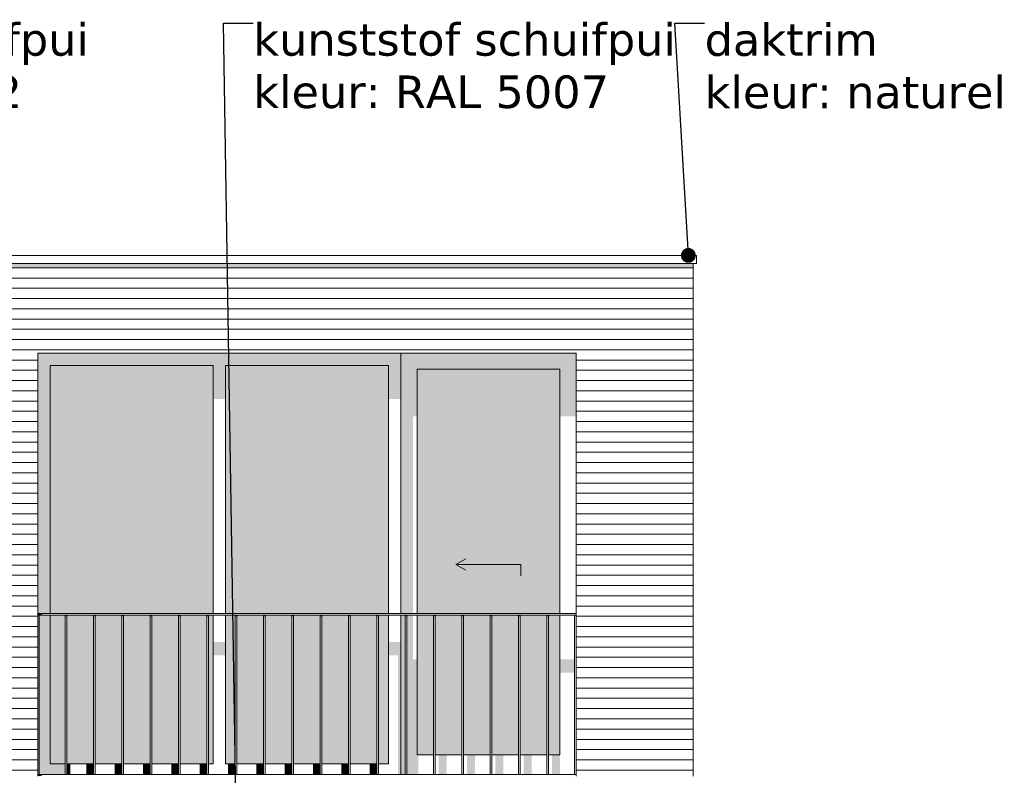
# Model space of a CAD drawing. Header units: millimetres. Extents: x -25778 to 297771, y -21930 to 17454.
# Tile 47 of 109: x 203019 to 209071, y -13625 to -8981. Entities that reach past the tile are written whole.
import ezdxf

# ---------------------------------------------------------------- set-up
doc = ezdxf.new("R2010")
doc.units = ezdxf.units.MM
doc.header["$MEASUREMENT"] = 0
for name, color, linetype in [('34 Balustrades', 7, 'Continuous'), ('34 Balustrades 2D arcering', 7, 'Continuous'), ('New_ Deuren', 7, 'Continuous'), ('New_ Ramen', 7, 'Continuous'), ('New_21 Buitenwanden', 7, 'Continuous'), ('New_21 Buitenwanden 2D arcering', 7, 'Continuous'), ('New_21 Buitenwanden Afdek-arcering', 7, 'Continuous'), ('New_47 Dakafwerking', 7, 'Continuous'), ('Tekst_dim 1_ 100 .DO', 7, 'Continuous')]:
    doc.layers.add(name, color=color, linetype=linetype)
doc.styles.add('GENERATED_STYLE_1', font='verdana.ttf')
doc.dimstyles.new('GENERATED_STYLE__2', dxfattribs={"dimtxt": 0.18, "dimasz": 182.4, "dimexe": 0.18, "dimexo": 0.0625, "dimgap": 0, "dimtad": 0, "dimtih": 1, "dimtoh": 1, "dimdec": 4, "dimzin": 0, "dimdsep": 46, "dimcen": 0.09, "dimadec": 0, "dimazin": 0, "dimtfac": 1, "dimtdec": 4, "dimtmove": 0, "dimatfit": 3, "dimldrblk": 'ARROWHEAD_11', "dimfxl": 1, "dimtolj": 1, "dimtzin": 0, "dimarcsym": 0})

# ---------------------------------------------------------------- blocks, each defined once
blk = doc.blocks.new('Section Element_976_4', base_point=(189034.3, -19829.7))
at = {"layer": 'New_21 Buitenwanden 2D arcering', "linetype": 'Continuous', "lineweight": 0, "true_color": 0x1e2122}
blk.add_hatch(color=250, dxfattribs=at).paths.add_polyline_path([(207159.3, -10479.7), (206439.3, -10479.7), (206439.3, -10508), (207159.3, -10508)])
at = {"layer": 'New_21 Buitenwanden Afdek-arcering', "linetype": 'Continuous', "lineweight": 0, "true_color": 0x000000}
h = blk.add_hatch(dxfattribs=at)
h.set_pattern_fill('920_Lijnen_horz__63_0004', color=18, style=0, pattern_type=2)
h.set_pattern_definition([(180, (189034.255, -19829.75), (0, 63), [])])
h.paths.add_polyline_path([(207159.3, -10479.7), (206439.3, -10479.7), (206439.3, -13629.7), (207159.3, -13629.7)])
at = {"layer": 'New_21 Buitenwanden', "color": 7, "linetype": 'Continuous', "lineweight": 0}
for p, q in [((207159.3, -13629.7), (207159.3, -10479.7)), ((206439.3, -11029.7), (206439.3, -13629.7))]:
    blk.add_line(p, q, dxfattribs=at)
blk = doc.blocks.new('Section Element_990_4', base_point=(189034.3, -19829.7))
at = {"layer": 'New_47 Dakafwerking', "color": 9, "linetype": 'Continuous', "lineweight": 0}
for p, q in [((207179.3, -10429.7), (202534.3, -10429.7)), ((207179.3, -10479.7), (207179.3, -10429.7)), ((207179.3, -10479.7), (202534.3, -10479.7))]:
    blk.add_line(p, q, dxfattribs=at)
blk = doc.blocks.new('Section Element_1018_4', base_point=(189034.3, -19829.7))
at = {"layer": 'New_21 Buitenwanden 2D arcering', "linetype": 'Continuous', "lineweight": 0, "true_color": 0x1e2122}
blk.add_hatch(color=250, dxfattribs=at).paths.add_polyline_path([(202559.3, -10479.7), (202559.3, -10508), (203129.3, -10508), (203129.3, -10479.7)])
at = {"layer": 'New_21 Buitenwanden Afdek-arcering', "linetype": 'Continuous', "lineweight": 0, "true_color": 0x000000}
h = blk.add_hatch(dxfattribs=at)
h.set_pattern_fill('920_Lijnen_horz__63_0004', color=18, style=0, pattern_type=2)
h.set_pattern_definition([(180, (189034.255, -19829.75), (0, 63), [])])
h.paths.add_polyline_path([(202559.3, -10479.7), (202559.3, -13629.7), (203129.3, -13629.7), (203129.3, -10479.7)])
at = {"layer": 'New_21 Buitenwanden', "color": 7, "linetype": 'Continuous', "lineweight": 0}
for p, q in [((202559.3, -10479.7), (202559.3, -13629.7)), ((203129.3, -11029.7), (203129.3, -13629.7))]:
    blk.add_line(p, q, dxfattribs=at)
blk = doc.blocks.new('Section Element_1019_4', base_point=(189034.3, -19829.7))
at = {"layer": 'New_21 Buitenwanden 2D arcering', "linetype": 'Continuous', "lineweight": 0, "true_color": 0x1e2122}
blk.add_hatch(color=250, dxfattribs=at).paths.add_polyline_path([(203129.3, -10479.7), (203129.3, -10508), (206439.3, -10508), (206439.3, -10479.7)])
at = {"layer": 'New_21 Buitenwanden Afdek-arcering', "linetype": 'Continuous', "lineweight": 0, "true_color": 0x000000}
h = blk.add_hatch(dxfattribs=at)
h.set_pattern_fill('920_Lijnen_horz__63_0004', color=18, style=0, pattern_type=2)
h.set_pattern_definition([(180, (189034.255, -19829.75), (0, 63), [])])
h.paths.add_polyline_path([(203129.3, -10479.7), (203129.3, -11029.7), (206439.3, -11029.7), (206439.3, -10479.7)])
at = {"layer": 'New_21 Buitenwanden', "color": 7, "linetype": 'Continuous', "lineweight": 0}
blk.add_line((203129.3, -11029.7), (206439.3, -11029.7), dxfattribs=at)
blk = doc.blocks.new('Section Element_1041_4', base_point=(189034.3, -19829.7))
at = {"layer": '34 Balustrades 2D arcering', "linetype": 'Continuous', "lineweight": 0, "true_color": 0x1e2122}
blk.add_hatch(color=250, dxfattribs=at).paths.add_polyline_path([(203129.3, -12629.7), (203129.3, -12639.7), (203154.3, -12639.7), (203154.3, -12629.7)])
at = {"layer": '34 Balustrades', "color": 9, "linetype": 'Continuous', "lineweight": 0}
for p, q in [((206439.3, -12629.7), (203129.3, -12629.7)), ((206429.3, -12639.7), (203139.3, -12639.7))]:
    blk.add_line(p, q, dxfattribs=at)
blk = doc.blocks.new('Section Element_1042_4', base_point=(189034.3, -19829.7))
at = {"layer": '34 Balustrades 2D arcering', "linetype": 'Continuous', "lineweight": 0, "true_color": 0x1e2122}
blk.add_hatch(color=250, dxfattribs=at).paths.add_polyline_path([(203129.3, -13619.7), (203129.3, -13629.7), (203154.3, -13629.7), (203154.3, -13619.7)])
at = {"layer": '34 Balustrades', "color": 9, "linetype": 'Continuous', "lineweight": 0}
blk.add_line((206429.3, -13619.7), (203139.3, -13619.7), dxfattribs=at)
blk = doc.blocks.new('Section Element_1043_4', base_point=(189034.3, -19829.7))
at = {"layer": 'New_21 Buitenwanden 2D arcering', "linetype": 'Continuous', "lineweight": 0, "true_color": 0x1e2122}
for points in [[(205361.3, -11129.7), (205461.3, -11129.7), (206339.3, -11129.7), (206439.3, -11129.7), (206439.3, -11029.7), (205361.3, -11029.7)], [(205361.3, -11129.7), (205361.3, -12629.7), (205436.3, -12629.7), (205436.3, -11418.7), (205461.3, -11418.7), (205461.3, -11129.7)], [(205461.3, -11129.7), (205461.3, -12629.7), (205481.3, -12629.7), (205481.3, -11446.9), (206339.3, -11446.9), (206339.3, -11129.7)], [(206339.3, -11129.7), (206339.3, -11418.7), (206439.3, -11418.7), (206439.3, -11129.7)], [(205361.3, -12639.7), (205361.3, -13499.7), (205389, -13499.7), (205389, -12639.7)], [(205399, -12639.7), (205399, -13499.7), (205461.3, -13499.7), (205461.3, -12912.6), (205436.3, -12912.6), (205436.3, -12639.7)], [(205461.3, -13499.7), (205489.8, -13499.7), (205489.8, -13021.6), (205563.2, -13021.6), (205563.2, -12940.9), (205481.3, -12940.9), (205481.3, -12639.7), (205461.3, -12639.7)], [(205737.4, -12940.9), (205573.2, -12940.9), (205573.2, -13021.6), (205614, -13021.6), (205614, -13499.7), (205664, -13499.7), (205664, -13021.6), (205737.4, -13021.6)], [(205747.4, -13021.6), (205788.2, -13021.6), (205788.2, -13499.7), (205838.2, -13499.7), (205838.2, -13021.6), (205911.6, -13021.6), (205911.6, -12940.9), (205747.4, -12940.9)], [(205921.6, -13021.6), (205962.4, -13021.6), (205962.4, -13499.7), (206012.4, -13499.7), (206012.4, -13021.6), (206085.8, -13021.6), (206085.8, -12940.9), (205921.6, -12940.9)], [(206095.8, -13021.6), (206136.6, -13021.6), (206136.6, -13499.7), (206186.6, -13499.7), (206186.6, -13021.6), (206260, -13021.6), (206260, -12940.9), (206095.8, -12940.9)], [(206270, -13021.6), (206310.8, -13021.6), (206310.8, -13499.7), (206339.3, -13499.7), (206339.3, -12940.9), (206270, -12940.9)], [(206339.3, -13499.7), (206340.8, -13499.7), (206340.8, -12993.3), (206429.3, -12993.3), (206429.3, -12912.6), (206339.3, -12912.6)], [(205361.3, -13499.7), (205361.3, -13619.7), (205389, -13619.7), (205389, -13499.7)], [(205469.8, -13499.7), (205399, -13499.7), (205399, -13619.7), (205469.8, -13619.7)], [(205644, -13499.7), (205594, -13499.7), (205594, -13619.7), (205644, -13619.7)], [(205818.2, -13499.7), (205768.2, -13499.7), (205768.2, -13619.7), (205818.2, -13619.7)], [(205992.4, -13499.7), (205942.4, -13499.7), (205942.4, -13619.7), (205992.4, -13619.7)], [(206166.6, -13499.7), (206116.6, -13499.7), (206116.6, -13619.7), (206166.6, -13619.7)], [(206340.8, -13499.7), (206290.8, -13499.7), (206290.8, -13619.7), (206340.8, -13619.7)]]:
    blk.add_hatch(color=250, dxfattribs=at).paths.add_polyline_path(points)
at = {"layer": 'New_21 Buitenwanden Afdek-arcering', "linetype": 'Continuous', "lineweight": 0, "true_color": 0x99a3a6}
for points in [[(205461.3, -11129.7), (205461.3, -12629.7), (206339.3, -12629.7), (206339.3, -11129.7)], [(205461.3, -13499.7), (205563.2, -13499.7), (205563.2, -12639.7), (205461.3, -12639.7)], [(205573.2, -13499.7), (205737.4, -13499.7), (205737.4, -12639.7), (205573.2, -12639.7)], [(205747.4, -12639.7), (205747.4, -13499.7), (205911.6, -13499.7), (205911.6, -12639.7)], [(205921.6, -13499.7), (206085.8, -13499.7), (206085.8, -12639.7), (205921.6, -12639.7)], [(206260, -12639.7), (206095.8, -12639.7), (206095.8, -13499.7), (206260, -13499.7)], [(206270, -12639.7), (206270, -13499.7), (206339.3, -13499.7), (206339.3, -12639.7)]]:
    blk.add_hatch(color=253, dxfattribs=at).paths.add_polyline_path(points)
at = {"layer": 'New_ Deuren', "color": 7, "linetype": 'Continuous', "lineweight": 0}
for p, q in [((205461.3, -12629.7), (205461.3, -11129.7)), ((205461.3, -11129.7), (206339.3, -11129.7)), ((206339.3, -11129.7), (206339.3, -12629.7)), ((205700.3, -12329.7), (205760.9, -12294.7)), ((206100.3, -12329.7), (205700.3, -12329.7)), ((205700.3, -12329.7), (205760.9, -12364.7)), ((206100.3, -12329.7), (206100.3, -12399.7)), ((205461.3, -13499.7), (205461.3, -12639.7)), ((206339.3, -12639.7), (206339.3, -13499.7)), ((205563.2, -13499.7), (205461.3, -13499.7)), ((205737.4, -13499.7), (205573.2, -13499.7)), ((205911.6, -13499.7), (205747.4, -13499.7)), ((206085.8, -13499.7), (205921.6, -13499.7)), ((206260, -13499.7), (206095.8, -13499.7)), ((206339.3, -13499.7), (206270, -13499.7))]:
    blk.add_line(p, q, dxfattribs=at)
blk = doc.blocks.new('Section Element_1044_4', base_point=(189034.3, -19829.7))
at = {"layer": 'New_21 Buitenwanden 2D arcering', "linetype": 'Continuous', "lineweight": 0, "true_color": 0x1e2122}
for points in [[(203129.3, -11029.7), (203129.3, -12629.7), (203205.3, -12629.7), (203205.3, -11105.7)], [(203129.3, -11029.7), (203205.3, -11105.7), (204207.3, -11105.7), (204283.3, -11105.7), (205285.3, -11105.7), (205361.3, -11029.7)], [(205285.3, -11105.7), (205285.3, -11312.6), (205361.3, -11312.6), (205361.3, -11029.7)], [(203205.3, -12629.7), (203364.3, -12629.7), (203364.3, -11362.1), (204207.3, -11362.1), (204207.3, -11105.7), (203205.3, -11105.7)], [(204207.3, -11105.7), (204207.3, -11312.6), (204283.3, -11312.6), (204283.3, -11105.7)], [(204283.3, -12629.7), (204318.3, -12629.7), (204318.3, -11362.1), (205285.3, -11362.1), (205285.3, -11105.7), (204283.3, -11105.7)], [(203139.3, -13619.7), (203205.3, -13553.7), (203205.3, -12639.7), (203139.3, -12639.7)], [(203205.3, -13553.7), (203298.5, -13553.7), (203298.5, -12639.7), (203205.3, -12639.7)], [(203308.5, -12639.7), (203308.5, -13553.7), (203364.3, -13553.7), (203364.3, -12936.7), (203463.5, -12936.7), (203463.5, -13553.7), (203472.7, -13553.7), (203472.7, -12856), (203364.3, -12856), (203364.3, -12639.7)], [(204283.3, -12639.7), (204283.3, -13553.7), (204318.3, -13553.7), (204318.3, -12936.7), (204334.5, -12936.7), (204334.5, -13553.7), (204343.7, -13553.7), (204343.7, -12856), (204318.3, -12856), (204318.3, -12639.7)], [(204283.3, -12806.5), (204207.3, -12806.5), (204207.3, -12887.2), (204283.3, -12887.2)], [(205361.3, -12806.5), (205285.3, -12806.5), (205285.3, -12887.2), (205344.8, -12887.2), (205344.8, -13613.3), (205351.3, -13619.7), (205361.3, -13619.7)], [(203482.7, -13553.7), (203513.5, -13553.7), (203513.5, -12936.7), (203637.7, -12936.7), (203637.7, -13553.7), (203646.9, -13553.7), (203646.9, -12856), (203482.7, -12856)], [(203656.9, -13553.7), (203687.7, -13553.7), (203687.7, -12936.7), (203811.9, -12936.7), (203811.9, -13553.7), (203821.1, -13553.7), (203821.1, -12856), (203656.9, -12856)], [(203831.1, -13553.7), (203861.9, -13553.7), (203861.9, -12936.7), (203986.1, -12936.7), (203986.1, -13553.7), (203995.3, -13553.7), (203995.3, -12856), (203831.1, -12856)], [(204005.3, -13553.7), (204036.1, -13553.7), (204036.1, -12936.7), (204160.3, -12936.7), (204160.3, -13553.7), (204169.5, -13553.7), (204169.5, -12856), (204005.3, -12856)], [(204179.5, -13553.7), (204207.3, -13553.7), (204207.3, -12856), (204179.5, -12856)], [(204353.7, -13553.7), (204384.5, -13553.7), (204384.5, -12936.7), (204508.7, -12936.7), (204508.7, -13553.7), (204517.9, -13553.7), (204517.9, -12856), (204353.7, -12856)], [(204527.9, -13553.7), (204558.7, -13553.7), (204558.7, -12936.7), (204682.9, -12936.7), (204682.9, -13553.7), (204692.1, -13553.7), (204692.1, -12856), (204527.9, -12856)], [(204702.1, -13553.7), (204732.9, -13553.7), (204732.9, -12936.7), (204857.1, -12936.7), (204857.1, -13553.7), (204866.4, -13553.7), (204866.4, -12856), (204702.1, -12856)], [(204876.4, -13553.7), (204907.1, -13553.7), (204907.1, -12936.7), (205031.4, -12936.7), (205031.4, -13553.7), (205040.6, -13553.7), (205040.6, -12856), (204876.4, -12856)], [(205050.6, -13553.7), (205081.4, -13553.7), (205081.4, -12936.7), (205205.6, -12936.7), (205205.6, -13553.7), (205214.8, -13553.7), (205214.8, -12856), (205050.6, -12856)], [(205224.8, -13553.7), (205255.6, -13553.7), (205255.6, -12936.7), (205285.3, -12936.7), (205285.3, -12856), (205224.8, -12856)], [(203205.3, -13553.7), (203139.3, -13619.7), (203298.5, -13619.7), (203298.5, -13553.7)], [(203329.3, -13553.7), (203308.5, -13553.7), (203308.5, -13619.7), (203329.3, -13619.7)], [(203428.5, -13619.7), (203472.7, -13619.7), (203472.7, -13553.7), (203428.5, -13553.7)], [(203646.9, -13553.7), (203602.7, -13553.7), (203602.7, -13619.7), (203646.9, -13619.7)], [(203821.1, -13553.7), (203776.9, -13553.7), (203776.9, -13619.7), (203821.1, -13619.7)], [(203995.3, -13553.7), (203951.1, -13553.7), (203951.1, -13619.7), (203995.3, -13619.7)], [(204169.5, -13553.7), (204125.3, -13553.7), (204125.3, -13619.7), (204169.5, -13619.7)], [(204343.7, -13553.7), (204299.5, -13553.7), (204299.5, -13619.7), (204343.7, -13619.7)], [(204517.9, -13553.7), (204473.7, -13553.7), (204473.7, -13619.7), (204517.9, -13619.7)], [(204692.1, -13553.7), (204647.9, -13553.7), (204647.9, -13619.7), (204692.1, -13619.7)], [(204866.4, -13553.7), (204822.1, -13553.7), (204822.1, -13619.7), (204866.4, -13619.7)], [(205040.6, -13553.7), (204996.4, -13553.7), (204996.4, -13619.7), (205040.6, -13619.7)], [(205214.8, -13553.7), (205170.6, -13553.7), (205170.6, -13619.7), (205214.8, -13619.7)], [(205344.8, -13619.7), (205351.3, -13619.7), (205344.8, -13613.3)]]:
    blk.add_hatch(color=250, dxfattribs=at).paths.add_polyline_path(points)
at = {"layer": 'New_21 Buitenwanden Afdek-arcering', "linetype": 'Continuous', "lineweight": 0, "true_color": 0x99a3a6}
for points in [[(203205.3, -12629.7), (204207.3, -12629.7), (204207.3, -11105.7), (203205.3, -11105.7)], [(204283.3, -11105.7), (204283.3, -12629.7), (205285.3, -12629.7), (205285.3, -11105.7)], [(203205.3, -13553.7), (203298.5, -13553.7), (203298.5, -12639.7), (203205.3, -12639.7)], [(203308.5, -12639.7), (203308.5, -13553.7), (203472.7, -13553.7), (203472.7, -12639.7)], [(203646.9, -12639.7), (203482.7, -12639.7), (203482.7, -13553.7), (203646.9, -13553.7)], [(203656.9, -13553.7), (203821.1, -13553.7), (203821.1, -12639.7), (203656.9, -12639.7)], [(203831.1, -12639.7), (203831.1, -13553.7), (203995.3, -13553.7), (203995.3, -12639.7)], [(204169.5, -12639.7), (204005.3, -12639.7), (204005.3, -13553.7), (204169.5, -13553.7)], [(204179.5, -13553.7), (204207.3, -13553.7), (204207.3, -12639.7), (204179.5, -12639.7)], [(204343.7, -12639.7), (204283.3, -12639.7), (204283.3, -13553.7), (204343.7, -13553.7)], [(204517.9, -12639.7), (204353.7, -12639.7), (204353.7, -13553.7), (204517.9, -13553.7)], [(204527.9, -12639.7), (204527.9, -13553.7), (204692.1, -13553.7), (204692.1, -12639.7)], [(204866.4, -12639.7), (204702.1, -12639.7), (204702.1, -13553.7), (204866.4, -13553.7)], [(204876.4, -13553.7), (205040.6, -13553.7), (205040.6, -12639.7), (204876.4, -12639.7)], [(205050.6, -13553.7), (205214.8, -13553.7), (205214.8, -12639.7), (205050.6, -12639.7)], [(205285.3, -12639.7), (205224.8, -12639.7), (205224.8, -13553.7), (205285.3, -13553.7)]]:
    blk.add_hatch(color=253, dxfattribs=at).paths.add_polyline_path(points)
at = {"layer": 'New_ Ramen', "color": 7, "linetype": 'Continuous', "lineweight": 0}
for p, q in [((205361.3, -12629.7), (205361.3, -11029.7)), ((203205.3, -12629.7), (203205.3, -11105.7)), ((203205.3, -11105.7), (204207.3, -11105.7)), ((204207.3, -11105.7), (204207.3, -12629.7)), ((204283.3, -12629.7), (204283.3, -11105.7)), ((204283.3, -11105.7), (205285.3, -11105.7)), ((205285.3, -11105.7), (205285.3, -12629.7)), ((203205.3, -13553.7), (203205.3, -12639.7)), ((204207.3, -12639.7), (204207.3, -13553.7)), ((204283.3, -13553.7), (204283.3, -12639.7)), ((205285.3, -12639.7), (205285.3, -13553.7)), ((205361.3, -13619.7), (205361.3, -12639.7)), ((203298.5, -13553.7), (203205.3, -13553.7)), ((203472.7, -13553.7), (203308.5, -13553.7)), ((203646.9, -13553.7), (203482.7, -13553.7)), ((203821.1, -13553.7), (203656.9, -13553.7)), ((203995.3, -13553.7), (203831.1, -13553.7)), ((204169.5, -13553.7), (204005.3, -13553.7)), ((204207.3, -13553.7), (204179.5, -13553.7)), ((204343.7, -13553.7), (204283.3, -13553.7)), ((204517.9, -13553.7), (204353.7, -13553.7)), ((204692.1, -13553.7), (204527.9, -13553.7)), ((204866.4, -13553.7), (204702.1, -13553.7)), ((205040.6, -13553.7), (204876.4, -13553.7)), ((205214.8, -13553.7), (205050.6, -13553.7)), ((205285.3, -13553.7), (205224.8, -13553.7))]:
    blk.add_line(p, q, dxfattribs=at)
blk = doc.blocks.new('Section Element_1098_4', base_point=(189034.3, -19829.7))
at = {"layer": '34 Balustrades 2D arcering', "linetype": 'Continuous', "lineweight": 0, "true_color": 0x1e2122}
blk.add_hatch(color=250, dxfattribs=at).paths.add_polyline_path([(206270, -12639.7), (206260, -12639.7), (206260, -12646.8), (206270, -12646.8)])
at = {"layer": '34 Balustrades', "color": 9, "linetype": 'Continuous', "lineweight": 0}
for p, q in [((206260, -13619.7), (206260, -12639.7)), ((206270, -13619.7), (206270, -12639.7))]:
    blk.add_line(p, q, dxfattribs=at)
blk = doc.blocks.new('Section Element_1099_4', base_point=(189034.3, -19829.7))
at = {"layer": '34 Balustrades 2D arcering', "linetype": 'Continuous', "lineweight": 0, "true_color": 0x1e2122}
blk.add_hatch(color=250, dxfattribs=at).paths.add_polyline_path([(206095.8, -12639.7), (206085.8, -12639.7), (206085.8, -12646.8), (206095.8, -12646.8)])
at = {"layer": '34 Balustrades', "color": 9, "linetype": 'Continuous', "lineweight": 0}
for p, q in [((206085.8, -13619.7), (206085.8, -12639.7)), ((206095.8, -13619.7), (206095.8, -12639.7))]:
    blk.add_line(p, q, dxfattribs=at)
blk = doc.blocks.new('Section Element_1100_4', base_point=(189034.3, -19829.7))
at = {"layer": '34 Balustrades 2D arcering', "linetype": 'Continuous', "lineweight": 0, "true_color": 0x1e2122}
blk.add_hatch(color=250, dxfattribs=at).paths.add_polyline_path([(205921.6, -12639.7), (205911.6, -12639.7), (205911.6, -12646.8), (205921.6, -12646.8)])
at = {"layer": '34 Balustrades', "color": 9, "linetype": 'Continuous', "lineweight": 0}
for p, q in [((205911.6, -13619.7), (205911.6, -12639.7)), ((205921.6, -13619.7), (205921.6, -12639.7))]:
    blk.add_line(p, q, dxfattribs=at)
blk = doc.blocks.new('Section Element_1101_4', base_point=(189034.3, -19829.7))
at = {"layer": '34 Balustrades 2D arcering', "linetype": 'Continuous', "lineweight": 0, "true_color": 0x1e2122}
blk.add_hatch(color=250, dxfattribs=at).paths.add_polyline_path([(205747.4, -12639.7), (205737.4, -12639.7), (205737.4, -12646.8), (205747.4, -12646.8)])
at = {"layer": '34 Balustrades', "color": 9, "linetype": 'Continuous', "lineweight": 0}
for p, q in [((205737.4, -13619.7), (205737.4, -12639.7)), ((205747.4, -13619.7), (205747.4, -12639.7))]:
    blk.add_line(p, q, dxfattribs=at)
blk = doc.blocks.new('Section Element_1102_4', base_point=(189034.3, -19829.7))
at = {"layer": '34 Balustrades 2D arcering', "linetype": 'Continuous', "lineweight": 0, "true_color": 0x1e2122}
blk.add_hatch(color=250, dxfattribs=at).paths.add_polyline_path([(205573.2, -12639.7), (205563.2, -12639.7), (205563.2, -12646.8), (205573.2, -12646.8)])
at = {"layer": '34 Balustrades', "color": 9, "linetype": 'Continuous', "lineweight": 0}
for p, q in [((205563.2, -13619.7), (205563.2, -12639.7)), ((205573.2, -13619.7), (205573.2, -12639.7))]:
    blk.add_line(p, q, dxfattribs=at)
blk = doc.blocks.new('Section Element_1103_4', base_point=(189034.3, -19829.7))
at = {"layer": '34 Balustrades 2D arcering', "linetype": 'Continuous', "lineweight": 0, "true_color": 0x1e2122}
blk.add_hatch(color=250, dxfattribs=at).paths.add_polyline_path([(205399, -12639.7), (205389, -12639.7), (205389, -12646.8), (205399, -12646.8)])
at = {"layer": '34 Balustrades', "color": 9, "linetype": 'Continuous', "lineweight": 0}
for p, q in [((205389, -13619.7), (205389, -12639.7)), ((205399, -13619.7), (205399, -12639.7))]:
    blk.add_line(p, q, dxfattribs=at)
blk = doc.blocks.new('Section Element_1104_4', base_point=(189034.3, -19829.7))
at = {"layer": '34 Balustrades 2D arcering', "linetype": 'Continuous', "lineweight": 0, "true_color": 0x1e2122}
blk.add_hatch(color=250, dxfattribs=at).paths.add_polyline_path([(205224.8, -12639.7), (205214.8, -12639.7), (205214.8, -12646.8), (205224.8, -12646.8)])
at = {"layer": '34 Balustrades', "color": 9, "linetype": 'Continuous', "lineweight": 0}
for p, q in [((205214.8, -13619.7), (205214.8, -12639.7)), ((205224.8, -13619.7), (205224.8, -12639.7))]:
    blk.add_line(p, q, dxfattribs=at)
blk = doc.blocks.new('Section Element_1105_4', base_point=(189034.3, -19829.7))
at = {"layer": '34 Balustrades 2D arcering', "linetype": 'Continuous', "lineweight": 0, "true_color": 0x1e2122}
blk.add_hatch(color=250, dxfattribs=at).paths.add_polyline_path([(205050.6, -12639.7), (205040.6, -12639.7), (205040.6, -12646.8), (205050.6, -12646.8)])
at = {"layer": '34 Balustrades', "color": 9, "linetype": 'Continuous', "lineweight": 0}
for p, q in [((205040.6, -13619.7), (205040.6, -12639.7)), ((205050.6, -13619.7), (205050.6, -12639.7))]:
    blk.add_line(p, q, dxfattribs=at)
blk = doc.blocks.new('Section Element_1106_4', base_point=(189034.3, -19829.7))
at = {"layer": '34 Balustrades 2D arcering', "linetype": 'Continuous', "lineweight": 0, "true_color": 0x1e2122}
blk.add_hatch(color=250, dxfattribs=at).paths.add_polyline_path([(204876.4, -12639.7), (204866.4, -12639.7), (204866.4, -12646.8), (204876.4, -12646.8)])
at = {"layer": '34 Balustrades', "color": 9, "linetype": 'Continuous', "lineweight": 0}
for p, q in [((204866.4, -13619.7), (204866.4, -12639.7)), ((204876.4, -13619.7), (204876.4, -12639.7))]:
    blk.add_line(p, q, dxfattribs=at)
blk = doc.blocks.new('Section Element_1107_4', base_point=(189034.3, -19829.7))
at = {"layer": '34 Balustrades 2D arcering', "linetype": 'Continuous', "lineweight": 0, "true_color": 0x1e2122}
blk.add_hatch(color=250, dxfattribs=at).paths.add_polyline_path([(204702.1, -12639.7), (204692.1, -12639.7), (204692.1, -12646.8), (204702.1, -12646.8)])
at = {"layer": '34 Balustrades', "color": 9, "linetype": 'Continuous', "lineweight": 0}
for p, q in [((204692.1, -13619.7), (204692.1, -12639.7)), ((204702.1, -13619.7), (204702.1, -12639.7))]:
    blk.add_line(p, q, dxfattribs=at)
blk = doc.blocks.new('Section Element_1108_4', base_point=(189034.3, -19829.7))
at = {"layer": '34 Balustrades 2D arcering', "linetype": 'Continuous', "lineweight": 0, "true_color": 0x1e2122}
blk.add_hatch(color=250, dxfattribs=at).paths.add_polyline_path([(204527.9, -12639.7), (204517.9, -12639.7), (204517.9, -12646.8), (204527.9, -12646.8)])
at = {"layer": '34 Balustrades', "color": 9, "linetype": 'Continuous', "lineweight": 0}
for p, q in [((204517.9, -13619.7), (204517.9, -12639.7)), ((204527.9, -13619.7), (204527.9, -12639.7))]:
    blk.add_line(p, q, dxfattribs=at)
blk = doc.blocks.new('Section Element_1109_4', base_point=(189034.3, -19829.7))
at = {"layer": '34 Balustrades 2D arcering', "linetype": 'Continuous', "lineweight": 0, "true_color": 0x1e2122}
blk.add_hatch(color=250, dxfattribs=at).paths.add_polyline_path([(204343.7, -12646.8), (204353.7, -12646.8), (204353.7, -12639.7), (204343.7, -12639.7)])
at = {"layer": '34 Balustrades', "color": 9, "linetype": 'Continuous', "lineweight": 0}
for p, q in [((204343.7, -13619.7), (204343.7, -12639.7)), ((204353.7, -13619.7), (204353.7, -12639.7))]:
    blk.add_line(p, q, dxfattribs=at)
blk = doc.blocks.new('Section Element_1110_4', base_point=(189034.3, -19829.7))
at = {"layer": '34 Balustrades 2D arcering', "linetype": 'Continuous', "lineweight": 0, "true_color": 0x1e2122}
blk.add_hatch(color=250, dxfattribs=at).paths.add_polyline_path([(204169.5, -12646.8), (204179.5, -12646.8), (204179.5, -12639.7), (204169.5, -12639.7)])
at = {"layer": '34 Balustrades', "color": 9, "linetype": 'Continuous', "lineweight": 0}
for p, q in [((204169.5, -13619.7), (204169.5, -12639.7)), ((204179.5, -13619.7), (204179.5, -12639.7))]:
    blk.add_line(p, q, dxfattribs=at)
blk = doc.blocks.new('Section Element_1111_4', base_point=(189034.3, -19829.7))
at = {"layer": '34 Balustrades 2D arcering', "linetype": 'Continuous', "lineweight": 0, "true_color": 0x1e2122}
blk.add_hatch(color=250, dxfattribs=at).paths.add_polyline_path([(203995.3, -12646.8), (204005.3, -12646.8), (204005.3, -12639.7), (203995.3, -12639.7)])
at = {"layer": '34 Balustrades', "color": 9, "linetype": 'Continuous', "lineweight": 0}
for p, q in [((203995.3, -13619.7), (203995.3, -12639.7)), ((204005.3, -13619.7), (204005.3, -12639.7))]:
    blk.add_line(p, q, dxfattribs=at)
blk = doc.blocks.new('Section Element_1112_4', base_point=(189034.3, -19829.7))
at = {"layer": '34 Balustrades 2D arcering', "linetype": 'Continuous', "lineweight": 0, "true_color": 0x1e2122}
blk.add_hatch(color=250, dxfattribs=at).paths.add_polyline_path([(203821.1, -12646.8), (203831.1, -12646.8), (203831.1, -12639.7), (203821.1, -12639.7)])
at = {"layer": '34 Balustrades', "color": 9, "linetype": 'Continuous', "lineweight": 0}
for p, q in [((203821.1, -13619.7), (203821.1, -12639.7)), ((203831.1, -13619.7), (203831.1, -12639.7))]:
    blk.add_line(p, q, dxfattribs=at)
blk = doc.blocks.new('Section Element_1113_4', base_point=(189034.3, -19829.7))
at = {"layer": '34 Balustrades 2D arcering', "linetype": 'Continuous', "lineweight": 0, "true_color": 0x1e2122}
blk.add_hatch(color=250, dxfattribs=at).paths.add_polyline_path([(203646.9, -12646.8), (203656.9, -12646.8), (203656.9, -12639.7), (203646.9, -12639.7)])
at = {"layer": '34 Balustrades', "color": 9, "linetype": 'Continuous', "lineweight": 0}
for p, q in [((203646.9, -13619.7), (203646.9, -12639.7)), ((203656.9, -13619.7), (203656.9, -12639.7))]:
    blk.add_line(p, q, dxfattribs=at)
blk = doc.blocks.new('Section Element_1114_4', base_point=(189034.3, -19829.7))
at = {"layer": '34 Balustrades 2D arcering', "linetype": 'Continuous', "lineweight": 0, "true_color": 0x1e2122}
blk.add_hatch(color=250, dxfattribs=at).paths.add_polyline_path([(203482.7, -12639.7), (203472.7, -12639.7), (203472.7, -12646.8), (203482.7, -12646.8)])
at = {"layer": '34 Balustrades', "color": 9, "linetype": 'Continuous', "lineweight": 0}
for p, q in [((203472.7, -13619.7), (203472.7, -12639.7)), ((203482.7, -13619.7), (203482.7, -12639.7))]:
    blk.add_line(p, q, dxfattribs=at)
blk = doc.blocks.new('Section Element_1115_4', base_point=(189034.3, -19829.7))
at = {"layer": '34 Balustrades 2D arcering', "linetype": 'Continuous', "lineweight": 0, "true_color": 0x1e2122}
blk.add_hatch(color=250, dxfattribs=at).paths.add_polyline_path([(203308.5, -12639.7), (203298.5, -12639.7), (203298.5, -12646.8), (203308.5, -12646.8)])
at = {"layer": '34 Balustrades', "color": 9, "linetype": 'Continuous', "lineweight": 0}
for p, q in [((203298.5, -13619.7), (203298.5, -12639.7)), ((203308.5, -13619.7), (203308.5, -12639.7))]:
    blk.add_line(p, q, dxfattribs=at)
blk = doc.blocks.new('Section Element_1116_4', base_point=(189034.3, -19829.7))
at = {"layer": '34 Balustrades', "color": 9, "linetype": 'Continuous', "lineweight": 0}
for p, q in [((206439.3, -12639.7), (206429.3, -12639.7)), ((206429.3, -13619.7), (206429.3, -12639.7)), ((206439.3, -13619.7), (206429.3, -13619.7))]:
    blk.add_line(p, q, dxfattribs=at)
blk = doc.blocks.new('Section Element_1117_4', base_point=(189034.3, -19829.7))
at = {"layer": '34 Balustrades 2D arcering', "linetype": 'Continuous', "lineweight": 0, "true_color": 0x1e2122}
blk.add_hatch(color=250, dxfattribs=at).paths.add_polyline_path([(203139.3, -13619.7), (203139.3, -12639.7), (203129.3, -12639.7), (203129.3, -13619.7)])
at = {"layer": '34 Balustrades', "color": 9, "linetype": 'Continuous', "lineweight": 0}
for p, q in [((203139.3, -12639.7), (203129.3, -12639.7)), ((203139.3, -13619.7), (203139.3, -12639.7)), ((203139.3, -13619.7), (203129.3, -13619.7))]:
    blk.add_line(p, q, dxfattribs=at)
blk = doc.blocks.new('ARROWHEAD_11')
at = {"color": 0, "linetype": 'Continuous', "lineweight": 0}
blk.add_line((0, 0), (-1, 0), dxfattribs=at)
at = {"color": 0, "linetype": 'Continuous', "lineweight": 0, "const_width": 0.25, "flags": 128}
blk.add_lwpolyline([(-0.125, 0, 1), (0.125, 0, 1)], format="xyb", close=True, dxfattribs=at)

msp = doc.modelspace()

# ---------------------------------------------------------------- block references
at = {"layer": '34 Balustrades', "lineweight": 0}
for name in ['Section Element_1041_4', 'Section Element_1117_4', 'Section Element_1115_4', 'Section Element_1114_4', 'Section Element_1113_4', 'Section Element_1112_4', 'Section Element_1111_4', 'Section Element_1110_4', 'Section Element_1109_4', 'Section Element_1108_4', 'Section Element_1107_4', 'Section Element_1106_4', 'Section Element_1105_4', 'Section Element_1104_4', 'Section Element_1103_4', 'Section Element_1102_4', 'Section Element_1101_4', 'Section Element_1100_4', 'Section Element_1099_4', 'Section Element_1098_4', 'Section Element_1116_4', 'Section Element_1042_4']:
    msp.add_blockref(name, (189034.3, -19829.7), dxfattribs=at)
at = {"layer": 'New_ Deuren', "lineweight": 0}
msp.add_blockref('Section Element_1043_4', (189034.3, -19829.7), dxfattribs=at)
at = {"layer": 'New_ Ramen', "lineweight": 0}
msp.add_blockref('Section Element_1044_4', (189034.3, -19829.7), dxfattribs=at)
at = {"layer": 'New_21 Buitenwanden', "lineweight": 0}
for name in ['Section Element_1018_4', 'Section Element_1019_4', 'Section Element_976_4']:
    msp.add_blockref(name, (189034.3, -19829.7), dxfattribs=at)
at = {"layer": 'New_47 Dakafwerking', "lineweight": 0}
msp.add_blockref('Section Element_990_4', (189034.3, -19829.7), dxfattribs=at)

# ---------------------------------------------------------------- texts
at = {"layer": 'Tekst_dim 1_ 100 .DO', "color": 9, "linetype": 'Continuous', "lineweight": 0, "char_height": 200, "attachment_point": 1, "style": 'GENERATED_STYLE_1'}
for s, insert, line_spacing_factor in [('\\A1;{\\pql;\\fVerdana|b0|i0|c0|p0;\\W1.000000;kunststof schuifpui\\P\\pql;\\fVerdana|b0|i0|c0|p0;\\W1.000000;kleur: RAL \\fVerdana|b0|i0|c0|p0;\\W1.000000;3022}', (200846.7, -9001.8), 0.966125), ('\\A1;{\\pql;\\fVerdana|b0|i0|c0|p0;\\W1.000000;kunststof \\fVerdana|b0|i0|c0|p0;\\W1.000000;schuifpui\\P\\pql;\\fVerdana|b0|i0|c0|p0;\\W1.000000;kleur: RAL \\fVerdana|b0|i0|c0|p0;\\W1.000000;5007}', (204454.7, -9001.8), 0.966125), ('\\A1;{\\pql;\\fVerdana|b0|i0|c0|p0;\\W1.000000;daktrim\\P\\pql;\\fVerdana|b0|i0|c0|p0;\\W1.000000;kleur: \\fVerdana|b0|i0|c0|p0;\\W1.000000;naturel}', (207229.2, -9003.1), 0.966296)]:
    msp.add_mtext(s, dxfattribs=dict(at, insert=insert, line_spacing_factor=line_spacing_factor))

# ---------------------------------------------------------------- leaders
at = {"layer": 'Tekst_dim 1_ 100 .DO', "color": 1, "linetype": 'Continuous', "lineweight": 0, "annotation_type": 0, "has_hookline": 1, "hookline_direction": 0}
for points, text_width in [([(200746.7, -14183.9), (200664.3, -9001.8), (200846.7, -9001.8)], 2552.2), ([(204354.7, -14183.9), (204272.3, -9001.8), (204454.7, -9001.8)], 2552.2), ([(207129.2, -10429.7), (207046.8, -9003.1), (207229.2, -9003.1)], 1842.2)]:
    msp.add_leader(points, dimstyle='GENERATED_STYLE__2', dxfattribs=dict(at, text_width=text_width))

doc.saveas('drawing.dxf')
